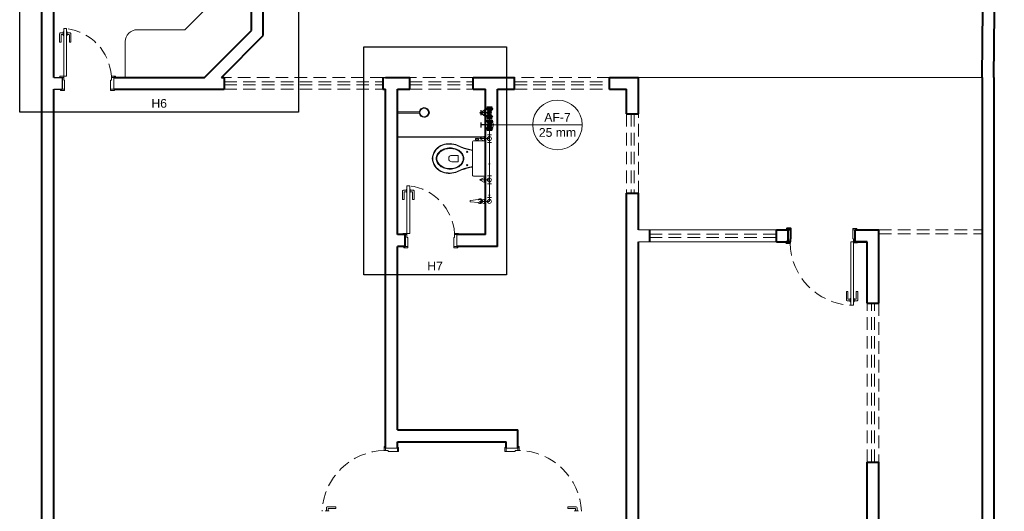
# Model space of a CAD drawing. Header units: millimetres. Extents: x 2642.3 to 2692.3, y 1463.2 to 1553.5.
# Tile 5 of 10: x 2644.8 to 2669.6, y 1501 to 1513.4. Entities that reach past the tile are written whole.
import ezdxf

# ---------------------------------------------------------------- set-up
doc = ezdxf.new("R2010")
doc.units = ezdxf.units.MM
doc.header["$MEASUREMENT"] = 0
doc.linetypes.add('HIDDEN2', pattern=[0.47625, 0.3175, -0.15875])
for name, color, linetype, lineweight in [('AF-Colunas', 4, 'Continuous', 5), ('AF-Condutos', 4, 'Continuous', 5), ('AF-Conexões', 9, 'Continuous', 5), ('AF-Indicação coluna', 5, 'Continuous', 5), ('AF-Sentido conduto', 9, 'Continuous', 5), ('DI-Detalhes', 1, 'Continuous', 30), ('MB_ALVENARIA', 7, 'Continuous', 40), ('MB_ESQUADRIA', 7, 'Continuous', 5), ('MB_MOBILIÁRIO', 8, 'Continuous', 13), ('Nível 1', 7, 'Continuous', 5), ('Textos', 7, 'Continuous', 5)]:
    doc.layers.add(name, color=color, linetype=linetype, lineweight=lineweight)
for name, color, linetype in [('ARQ-ALVENARIA', 4, 'Continuous'), ('ARQ-PISO', 8, 'Continuous'), ('LOUÇAS', 7, 'Continuous'), ('Simbolos', 5, 'Continuous'), ('Simbolos_int', 2, 'Continuous')]:
    doc.layers.add(name, color=color, linetype=linetype)
doc.styles.add('Arial', font='txt')

msp = doc.modelspace()

# ---------------------------------------------------------------- hatches: boundary and pattern name
at = {"layer": 'AF-Condutos', "linetype": 'Continuous'}
msp.add_hatch(color=256, dxfattribs=at).paths.add_polyline_path([(2656.596, 1511.173), (2656.557, 1511.028), (2656.635, 1511.028)])
at = {"layer": 'AF-Sentido conduto', "linetype": 'Continuous'}
for points in [[(2656.596, 1511.077), (2656.57, 1510.981), (2656.622, 1510.981)], [(2656.596, 1510.351), (2656.622, 1510.447), (2656.57, 1510.447)], [(2656.596, 1509.659), (2656.622, 1509.755), (2656.57, 1509.755)], [(2656.596, 1508.867), (2656.622, 1508.964), (2656.57, 1508.964)]]:
    msp.add_hatch(color=256, dxfattribs=at).paths.add_polyline_path(points)
at = {"layer": 'Simbolos', "linetype": 'Continuous'}
for points in [[(2656.596, 1511.031), (2656.68, 1511.136), (2656.512, 1511.136)], [(2656.68, 1510.926), (2656.512, 1510.926), (2656.596, 1511.031)], [(2656.596, 1510.723), (2656.68, 1510.828), (2656.512, 1510.828)], [(2656.68, 1510.618), (2656.512, 1510.618), (2656.596, 1510.723)]]:
    msp.add_hatch(color=256, dxfattribs=at).paths.add_polyline_path(points)

# ---------------------------------------------------------------- linework, layer by layer
at = {"layer": 'AF-Colunas', "const_width": 0.05}
msp.add_lwpolyline([(2656.621, 1510.723, 1), (2656.571, 1510.723, 1)], format="xyb", close=True, dxfattribs=at)
at = {"layer": 'AF-Colunas'}
msp.add_circle((2656.596, 1510.723), 0.05, dxfattribs=at)
at = {"layer": 'AF-Condutos'}
for p, q in [((2656.596, 1510.823), (2656.596, 1510.931)), ((2656.596, 1510.623), (2656.596, 1510.478)), ((2656.596, 1510.278), (2656.596, 1509.439)), ((2656.596, 1509.239), (2656.596, 1508.895))]:
    msp.add_line(p, q, dxfattribs=at)
for points in [[(2656.596, 1510.823), (2656.596, 1511.173)], [(2656.546, 1510.637), (2656.56, 1510.63), (2656.575, 1510.625), (2656.59, 1510.623), (2656.606, 1510.624), (2656.621, 1510.626), (2656.636, 1510.631), (2656.649, 1510.639), (2656.662, 1510.648), (2656.673, 1510.659), (2656.682, 1510.671), (2656.689, 1510.685), (2656.693, 1510.7), (2656.696, 1510.715), (2656.696, 1510.731), (2656.693, 1510.746), (2656.689, 1510.761), (2656.682, 1510.775), (2656.673, 1510.787), (2656.662, 1510.798), (2656.649, 1510.808), (2656.636, 1510.815), (2656.621, 1510.82), (2656.606, 1510.823), (2656.59, 1510.823), (2656.575, 1510.821), (2656.56, 1510.816), (2656.546, 1510.81)]]:
    msp.add_lwpolyline(points, dxfattribs=at)
at = {"layer": 'AF-Conexões'}
for p, q in [((2656.471, 1511.094), (2656.346, 1511.031)), ((2656.596, 1511.031), (2656.346, 1511.031)), ((2656.346, 1511.031), (2656.471, 1510.969)), ((2656.471, 1510.969), (2656.471, 1511.094)), ((2656.646, 1510.931), (2656.546, 1510.931)), ((2656.596, 1511.031), (2656.596, 1510.931)), ((2656.546, 1510.823), (2656.646, 1510.823)), ((2656.596, 1510.723), (2656.596, 1510.823)), ((2656.596, 1510.723), (2656.596, 1510.623)), ((2656.471, 1510.441), (2656.346, 1510.378)), ((2656.471, 1510.316), (2656.471, 1510.441)), ((2656.646, 1510.623), (2656.546, 1510.623)), ((2656.546, 1510.478), (2656.646, 1510.478)), ((2656.596, 1510.378), (2656.596, 1510.478)), ((2656.596, 1510.378), (2656.346, 1510.378)), ((2656.346, 1510.378), (2656.471, 1510.316)), ((2656.646, 1510.278), (2656.546, 1510.278)), ((2656.596, 1510.378), (2656.596, 1510.278)), ((2656.471, 1509.402), (2656.346, 1509.339)), ((2656.471, 1509.277), (2656.471, 1509.402)), ((2656.546, 1509.439), (2656.646, 1509.439)), ((2656.596, 1509.339), (2656.596, 1509.439)), ((2656.596, 1509.339), (2656.346, 1509.339)), ((2656.346, 1509.339), (2656.471, 1509.277)), ((2656.646, 1509.239), (2656.546, 1509.239)), ((2656.596, 1509.339), (2656.596, 1509.239)), ((2656.546, 1508.895), (2656.646, 1508.895)), ((2656.596, 1508.795), (2656.596, 1508.895)), ((2656.471, 1508.857), (2656.346, 1508.795)), ((2656.596, 1508.795), (2656.346, 1508.795)), ((2656.346, 1508.795), (2656.471, 1508.732)), ((2656.471, 1508.732), (2656.471, 1508.857))]:
    msp.add_line(p, q, dxfattribs=at)
for centre in [(2656.596, 1511.031), (2656.596, 1511.031), (2656.596, 1510.723), (2656.596, 1510.378), (2656.596, 1510.378), (2656.596, 1509.339), (2656.596, 1509.339), (2656.596, 1508.795), (2656.596, 1508.795)]:
    msp.add_circle(centre, 0.05, dxfattribs=at)
at = {"layer": 'AF-Indicação coluna'}
for q in [(2656.646, 1510.723), (2658.936, 1510.723)]:
    msp.add_line((2657.687, 1510.723), q, dxfattribs=at)
msp.add_circle((2658.312, 1510.723), 0.625, dxfattribs=at)
at = {"layer": 'AF-Sentido conduto'}
for points in [[(2656.596, 1510.677), (2656.596, 1511.077)], [(2656.596, 1510.751), (2656.596, 1510.351)], [(2656.596, 1510.059), (2656.596, 1509.659)], [(2656.596, 1509.267), (2656.596, 1508.867)]]:
    msp.add_lwpolyline(points, dxfattribs=at)
at = {"layer": 'ARQ-ALVENARIA'}
for points in [[(2645.616, 1511.921), (2645.826, 1511.921)], [(2645.626, 1511.921), (2645.826, 1511.921), (2645.826, 1511.621)], [(2653.908, 1511.921), (2653.976, 1511.921)], [(2645.616, 1511.621), (2645.826, 1511.621)]]:
    msp.add_lwpolyline(points, dxfattribs=at)
at = {"layer": 'ARQ-PISO'}
for points in [[(2660.356, 1511.921), (2669.016, 1511.924)], [(2654.276, 1510.421), (2654.276, 1510.421), (2656.496, 1510.421)]]:
    msp.add_lwpolyline(points, dxfattribs=at)
at = {"layer": 'DI-Detalhes'}
for points in [[(2644.755, 1519.404), (2651.787, 1519.404), (2651.787, 1511.044), (2644.755, 1511.044), (2644.755, 1519.404)], [(2653.427, 1512.688), (2657.025, 1512.688), (2657.025, 1506.947), (2653.427, 1506.947), (2653.427, 1512.688)]]:
    msp.add_lwpolyline(points, dxfattribs=at)
at = {"layer": 'LOUÇAS'}
msp.add_line((2654.276, 1511.017), (2654.276, 1511.057), dxfattribs=at)
at = {"layer": 'MB_ALVENARIA'}
for p, q in [((2645.316, 1463.201), (2645.316, 1553.041)), ((2669.016, 1511.921), (2669.016, 1463.501)), ((2645.616, 1500.681), (2645.616, 1511.621)), ((2664.196, 1508.081), (2664.126, 1508.081)), ((2664.196, 1507.851), (2664.196, 1508.081)), ((2666.416, 1506.231), (2666.416, 1508.081)), ((2664.176, 1507.781), (2664.126, 1507.781)), ((2664.176, 1507.851), (2664.196, 1507.851)), ((2664.176, 1507.851), (2664.176, 1507.781)), ((2666.116, 1506.231), (2666.116, 1507.781)), ((2666.116, 1499.031), (2666.116, 1502.231)), ((2666.416, 1499.031), (2666.416, 1502.231))]:
    msp.add_line(p, q, dxfattribs=at)
at = {"layer": 'MB_ALVENARIA', "linetype": 'Continuous'}
msp.add_line((2669.316, 1511.921), (2669.316, 1463.201), dxfattribs=at)
at = {"layer": 'MB_ALVENARIA'}
for points in [[(2669.016, 1511.924), (2669.276, 1538.621)], [(2669.316, 1511.921), (2669.576, 1537.321)], [(2645.616, 1511.921), (2645.616, 1518.721)], [(2650.596, 1513.101), (2650.596, 1513.687)], [(2650.896, 1512.976), (2650.896, 1513.687)], [(2649.416, 1511.921), (2650.596, 1513.101)], [(2649.84, 1511.921), (2650.896, 1512.976)], [(2647.126, 1511.921), (2649.416, 1511.921)], [(2649.84, 1511.921), (2649.908, 1511.921)], [(2649.908, 1511.921), (2649.908, 1511.621)], [(2653.908, 1511.921), (2653.908, 1511.621)], [(2653.976, 1511.921), (2654.586, 1511.921)], [(2654.586, 1511.621), (2654.586, 1511.921)], [(2656.186, 1511.921), (2657.226, 1511.921)], [(2656.186, 1511.621), (2656.186, 1511.921)], [(2657.226, 1511.621), (2657.226, 1511.921)], [(2659.626, 1511.921), (2660.356, 1511.921)], [(2659.626, 1511.621), (2659.626, 1511.921)], [(2660.356, 1511.001), (2660.356, 1511.921)], [(2647.126, 1511.621), (2649.908, 1511.621)], [(2653.908, 1511.621), (2653.976, 1511.621)], [(2653.976, 1502.581), (2653.976, 1511.621)], [(2654.276, 1507.961), (2654.276, 1511.621)], [(2654.276, 1511.621), (2654.586, 1511.621)], [(2656.186, 1511.621), (2656.496, 1511.621)], [(2656.496, 1507.961), (2656.496, 1511.621)], [(2656.796, 1507.661), (2656.796, 1511.621)], [(2656.796, 1511.621), (2657.226, 1511.621)], [(2659.626, 1511.621), (2660.056, 1511.621)], [(2660.056, 1511.001), (2660.056, 1511.621)], [(2660.056, 1511.001), (2660.356, 1511.001)], [(2660.056, 1500.681), (2660.056, 1509.001)], [(2660.056, 1509.001), (2660.356, 1509.001)], [(2660.356, 1508.081), (2660.356, 1509.001)], [(2654.476, 1507.961), (2654.276, 1507.961)], [(2654.476, 1507.661), (2654.476, 1507.961)], [(2656.496, 1507.961), (2655.776, 1507.961)], [(2660.636, 1507.781), (2660.636, 1508.081)], [(2663.836, 1508.081), (2664.116, 1508.081)], [(2663.836, 1507.781), (2663.836, 1508.081)], [(2664.196, 1508.081), (2664.196, 1508.111), (2664.096, 1508.111), (2664.096, 1508.081), (2664.126, 1508.081)], [(2664.116, 1508.081), (2664.116, 1507.781)], [(2665.816, 1508.081), (2666.416, 1508.081)], [(2666.116, 1507.781), (2665.816, 1507.781), (2665.816, 1508.081)], [(2654.276, 1503.041), (2654.276, 1507.661)], [(2654.476, 1507.661), (2654.276, 1507.661)], [(2656.796, 1507.661), (2655.776, 1507.661)], [(2657.316, 1500.381), (2660.356, 1500.381), (2660.356, 1507.781)], [(2663.836, 1507.781), (2664.116, 1507.781)], [(2664.126, 1507.781), (2664.076, 1507.781), (2664.076, 1507.751), (2664.176, 1507.751), (2664.176, 1507.781), (2664.176, 1507.781)], [(2665.816, 1507.781), (2666.116, 1507.781)], [(2666.116, 1506.231), (2666.416, 1506.231)], [(2654.276, 1503.041), (2657.316, 1503.041)], [(2657.316, 1502.581), (2657.316, 1503.041)], [(2654.276, 1502.581), (2654.276, 1502.741)], [(2654.276, 1502.741), (2657.016, 1502.741)], [(2657.016, 1502.581), (2657.016, 1502.741)], [(2666.116, 1502.231), (2666.416, 1502.231)]]:
    msp.add_lwpolyline(points, dxfattribs=at)
at = {"layer": 'MB_ESQUADRIA'}
for p, q in [((2645.757, 1513.02), (2645.757, 1512.806)), ((2645.757, 1513.02), (2645.757, 1512.806)), ((2645.854, 1513.04), (2645.777, 1513.04)), ((2645.854, 1513.04), (2645.777, 1513.04)), ((2645.797, 1512.806), (2645.797, 1512.99)), ((2645.797, 1512.806), (2645.797, 1512.99)), ((2645.807, 1513), (2645.854, 1513)), ((2645.807, 1513), (2645.854, 1513)), ((2645.867, 1513.065), (2645.854, 1513.065)), ((2645.854, 1513.065), (2645.854, 1512.979)), ((2645.867, 1513.065), (2645.854, 1513.065)), ((2645.854, 1513.065), (2645.854, 1512.979)), ((2645.854, 1512.979), (2645.867, 1512.979)), ((2645.854, 1512.979), (2645.867, 1512.979)), ((2645.937, 1513.065), (2645.95, 1513.065)), ((2645.937, 1513.065), (2645.95, 1513.065)), ((2645.949, 1512.979), (2645.937, 1512.979)), ((2645.949, 1512.979), (2645.937, 1512.979)), ((2645.95, 1513.065), (2645.949, 1512.979)), ((2645.95, 1513.065), (2645.949, 1512.979)), ((2645.949, 1513.04), (2646.027, 1513.04)), ((2645.949, 1513.04), (2646.027, 1513.04)), ((2645.997, 1513), (2645.949, 1513)), ((2645.997, 1513), (2645.949, 1513)), ((2646.007, 1512.806), (2646.007, 1512.99)), ((2646.007, 1512.806), (2646.007, 1512.99)), ((2646.047, 1513.02), (2646.047, 1512.806)), ((2646.047, 1513.02), (2646.047, 1512.806)), ((2645.757, 1512.806), (2645.797, 1512.806)), ((2645.757, 1512.806), (2645.797, 1512.806)), ((2646.047, 1512.806), (2646.007, 1512.806)), ((2646.047, 1512.806), (2646.007, 1512.806)), ((2645.866, 1511.921), (2645.816, 1511.921)), ((2645.866, 1511.921), (2645.816, 1511.921)), ((2645.866, 1511.921), (2645.816, 1511.921)), ((2645.866, 1511.921), (2645.816, 1511.921)), ((2645.866, 1511.851), (2645.866, 1511.921)), ((2645.866, 1511.851), (2645.866, 1511.921)), ((2645.866, 1511.851), (2645.866, 1511.921)), ((2645.866, 1511.851), (2645.866, 1511.921)), ((2647.066, 1511.851), (2647.066, 1511.921)), ((2647.066, 1511.921), (2647.116, 1511.921)), ((2647.066, 1511.851), (2647.066, 1511.921)), ((2647.066, 1511.921), (2647.116, 1511.921)), ((2645.866, 1511.851), (2645.886, 1511.851)), ((2645.866, 1511.851), (2645.886, 1511.851)), ((2645.866, 1511.851), (2645.886, 1511.851)), ((2645.866, 1511.851), (2645.886, 1511.851)), ((2645.886, 1511.851), (2645.886, 1511.621)), ((2645.886, 1511.851), (2645.886, 1511.621)), ((2645.886, 1511.851), (2645.886, 1511.621)), ((2645.886, 1511.851), (2645.886, 1511.621)), ((2647.046, 1511.851), (2647.046, 1511.621)), ((2647.066, 1511.851), (2647.046, 1511.851)), ((2647.046, 1511.851), (2647.046, 1511.621)), ((2647.066, 1511.851), (2647.046, 1511.851)), ((2645.886, 1511.621), (2645.816, 1511.621)), ((2645.886, 1511.621), (2645.816, 1511.621)), ((2645.886, 1511.621), (2645.816, 1511.621)), ((2645.886, 1511.621), (2645.816, 1511.621)), ((2647.046, 1511.621), (2647.116, 1511.621)), ((2647.046, 1511.621), (2647.116, 1511.621)), ((2654.407, 1509.06), (2654.407, 1508.846)), ((2654.407, 1509.06), (2654.407, 1508.846)), ((2654.504, 1509.08), (2654.427, 1509.08)), ((2654.504, 1509.08), (2654.427, 1509.08)), ((2654.447, 1508.846), (2654.447, 1509.03)), ((2654.447, 1508.846), (2654.447, 1509.03)), ((2654.457, 1509.04), (2654.504, 1509.04)), ((2654.457, 1509.04), (2654.504, 1509.04)), ((2654.517, 1509.105), (2654.504, 1509.105)), ((2654.504, 1509.105), (2654.504, 1509.019)), ((2654.517, 1509.105), (2654.504, 1509.105)), ((2654.504, 1509.105), (2654.504, 1509.019)), ((2654.504, 1509.019), (2654.517, 1509.019)), ((2654.504, 1509.019), (2654.517, 1509.019)), ((2654.587, 1509.105), (2654.6, 1509.105)), ((2654.587, 1509.105), (2654.6, 1509.105)), ((2654.6, 1509.019), (2654.587, 1509.019)), ((2654.6, 1509.019), (2654.587, 1509.019)), ((2654.6, 1509.105), (2654.6, 1509.019)), ((2654.6, 1509.105), (2654.6, 1509.019)), ((2654.6, 1509.08), (2654.677, 1509.08)), ((2654.6, 1509.08), (2654.677, 1509.08)), ((2654.647, 1509.04), (2654.6, 1509.04)), ((2654.647, 1509.04), (2654.6, 1509.04)), ((2654.657, 1508.846), (2654.657, 1509.03)), ((2654.657, 1508.846), (2654.657, 1509.03)), ((2654.697, 1509.06), (2654.697, 1508.846)), ((2654.697, 1509.06), (2654.697, 1508.846)), ((2654.407, 1508.846), (2654.447, 1508.846)), ((2654.407, 1508.846), (2654.447, 1508.846)), ((2654.697, 1508.846), (2654.657, 1508.846)), ((2654.697, 1508.846), (2654.657, 1508.846)), ((2654.516, 1507.961), (2654.466, 1507.961)), ((2654.516, 1507.961), (2654.466, 1507.961)), ((2654.516, 1507.961), (2654.466, 1507.961)), ((2654.516, 1507.961), (2654.466, 1507.961)), ((2654.516, 1507.891), (2654.516, 1507.961)), ((2654.516, 1507.891), (2654.516, 1507.961)), ((2654.516, 1507.891), (2654.516, 1507.961)), ((2654.516, 1507.891), (2654.516, 1507.961)), ((2655.716, 1507.891), (2655.716, 1507.961)), ((2655.716, 1507.961), (2655.766, 1507.961)), ((2655.716, 1507.891), (2655.716, 1507.961)), ((2655.716, 1507.961), (2655.766, 1507.961)), ((2665.756, 1507.851), (2665.756, 1508.081)), ((2665.756, 1508.081), (2665.826, 1508.081)), ((2665.756, 1507.851), (2665.756, 1508.081)), ((2665.756, 1508.081), (2665.826, 1508.081)), ((2654.536, 1507.661), (2654.466, 1507.661)), ((2654.536, 1507.661), (2654.466, 1507.661)), ((2654.536, 1507.661), (2654.466, 1507.661)), ((2654.536, 1507.661), (2654.466, 1507.661)), ((2654.516, 1507.891), (2654.536, 1507.891)), ((2654.516, 1507.891), (2654.536, 1507.891)), ((2654.516, 1507.891), (2654.536, 1507.891)), ((2654.516, 1507.891), (2654.536, 1507.891)), ((2654.536, 1507.891), (2654.536, 1507.661)), ((2654.536, 1507.891), (2654.536, 1507.661)), ((2654.536, 1507.891), (2654.536, 1507.661)), ((2654.536, 1507.891), (2654.536, 1507.661)), ((2655.696, 1507.891), (2655.696, 1507.661)), ((2655.716, 1507.891), (2655.696, 1507.891)), ((2655.696, 1507.891), (2655.696, 1507.661)), ((2655.716, 1507.891), (2655.696, 1507.891)), ((2655.696, 1507.661), (2655.766, 1507.661)), ((2655.696, 1507.661), (2655.766, 1507.661)), ((2665.776, 1507.851), (2665.756, 1507.851)), ((2665.776, 1507.851), (2665.756, 1507.851)), ((2665.776, 1507.851), (2665.776, 1507.781)), ((2665.776, 1507.851), (2665.776, 1507.781)), ((2665.776, 1507.781), (2665.826, 1507.781)), ((2665.776, 1507.781), (2665.826, 1507.781)), ((2665.595, 1506.526), (2665.635, 1506.526)), ((2665.595, 1506.312), (2665.595, 1506.526)), ((2665.635, 1506.526), (2665.635, 1506.342)), ((2665.885, 1506.525), (2665.845, 1506.525)), ((2665.845, 1506.525), (2665.845, 1506.341)), ((2665.885, 1506.311), (2665.885, 1506.525)), ((2665.692, 1506.292), (2665.615, 1506.292)), ((2665.645, 1506.332), (2665.692, 1506.332)), ((2665.692, 1506.352), (2665.705, 1506.352)), ((2665.692, 1506.266), (2665.692, 1506.352)), ((2665.705, 1506.266), (2665.692, 1506.266)), ((2665.788, 1506.352), (2665.775, 1506.352)), ((2665.775, 1506.266), (2665.788, 1506.266)), ((2665.788, 1506.266), (2665.788, 1506.352)), ((2665.835, 1506.331), (2665.788, 1506.331)), ((2665.788, 1506.291), (2665.865, 1506.291)), ((2654.276, 1502.581), (2653.976, 1502.581)), ((2653.976, 1502.521), (2653.976, 1502.571)), ((2654.046, 1502.521), (2653.976, 1502.521)), ((2654.046, 1502.521), (2654.046, 1502.501)), ((2654.046, 1502.501), (2654.276, 1502.501)), ((2654.276, 1502.501), (2654.276, 1502.571)), ((2657.016, 1502.581), (2657.316, 1502.581)), ((2657.016, 1502.501), (2657.016, 1502.571)), ((2657.246, 1502.501), (2657.016, 1502.501)), ((2657.246, 1502.521), (2657.246, 1502.501)), ((2657.246, 1502.521), (2657.316, 1502.521)), ((2657.316, 1502.521), (2657.316, 1502.571)), ((2652.462, 1500.991), (2652.462, 1501.004)), ((2652.462, 1501.004), (2652.547, 1501.004)), ((2652.487, 1501.004), (2652.487, 1501.081)), ((2652.507, 1501.101), (2652.721, 1501.101)), ((2652.527, 1501.051), (2652.527, 1501.004)), ((2652.721, 1501.061), (2652.537, 1501.061)), ((2652.547, 1501.004), (2652.547, 1500.991)), ((2652.721, 1501.101), (2652.721, 1501.061)), ((2658.571, 1501.101), (2658.571, 1501.061)), ((2658.785, 1501.101), (2658.571, 1501.101)), ((2658.571, 1501.061), (2658.755, 1501.061)), ((2658.745, 1501.004), (2658.745, 1500.991)), ((2658.83, 1501.004), (2658.745, 1501.004)), ((2658.765, 1501.051), (2658.765, 1501.004)), ((2658.805, 1501.004), (2658.805, 1501.081)), ((2658.83, 1500.991), (2658.83, 1501.004))]:
    msp.add_line(p, q, dxfattribs=at)
for points in [[(2645.936, 1513.151), (2645.936, 1511.951), (2645.866, 1511.951), (2645.866, 1513.151), (2645.936, 1513.151)], [(2645.816, 1511.921), (2645.766, 1511.921), (2645.766, 1511.951), (2645.866, 1511.951), (2645.866, 1511.921), (2645.866, 1511.921)], [(2645.816, 1511.921), (2645.766, 1511.921), (2645.766, 1511.951), (2645.866, 1511.951), (2645.866, 1511.921), (2645.866, 1511.921)], [(2645.816, 1511.921), (2645.766, 1511.921), (2645.766, 1511.951), (2645.866, 1511.951), (2645.866, 1511.921), (2645.866, 1511.921)], [(2645.816, 1511.921), (2645.766, 1511.921), (2645.766, 1511.951), (2645.866, 1511.951), (2645.866, 1511.921), (2645.866, 1511.921)], [(2647.116, 1511.921), (2647.166, 1511.921), (2647.166, 1511.951), (2647.066, 1511.951), (2647.066, 1511.921), (2647.066, 1511.921)], [(2647.116, 1511.921), (2647.166, 1511.921), (2647.166, 1511.951), (2647.066, 1511.951), (2647.066, 1511.921), (2647.066, 1511.921)], [(2647.126, 1511.621), (2647.126, 1511.921)], [(2645.886, 1511.621), (2645.886, 1511.591), (2645.786, 1511.591), (2645.786, 1511.621), (2645.816, 1511.621)], [(2645.886, 1511.621), (2645.886, 1511.591), (2645.786, 1511.591), (2645.786, 1511.621), (2645.816, 1511.621)], [(2645.886, 1511.621), (2645.886, 1511.591), (2645.786, 1511.591), (2645.786, 1511.621), (2645.816, 1511.621)], [(2645.886, 1511.621), (2645.886, 1511.591), (2645.786, 1511.591), (2645.786, 1511.621), (2645.816, 1511.621)], [(2647.046, 1511.621), (2647.046, 1511.591), (2647.146, 1511.591), (2647.146, 1511.621), (2647.116, 1511.621)], [(2647.046, 1511.621), (2647.046, 1511.591), (2647.146, 1511.591), (2647.146, 1511.621), (2647.116, 1511.621)], [(2654.586, 1509.191), (2654.586, 1507.991), (2654.516, 1507.991), (2654.516, 1509.191), (2654.586, 1509.191)], [(2654.466, 1507.961), (2654.416, 1507.961), (2654.416, 1507.991), (2654.516, 1507.991), (2654.516, 1507.961), (2654.516, 1507.961)], [(2654.466, 1507.961), (2654.416, 1507.961), (2654.416, 1507.991), (2654.516, 1507.991), (2654.516, 1507.961), (2654.516, 1507.961)], [(2654.466, 1507.961), (2654.416, 1507.961), (2654.416, 1507.991), (2654.516, 1507.991), (2654.516, 1507.961), (2654.516, 1507.961)], [(2654.466, 1507.961), (2654.416, 1507.961), (2654.416, 1507.991), (2654.516, 1507.991), (2654.516, 1507.961), (2654.516, 1507.961)], [(2655.766, 1507.961), (2655.816, 1507.961), (2655.816, 1507.991), (2655.716, 1507.991), (2655.716, 1507.961), (2655.716, 1507.961)], [(2655.766, 1507.961), (2655.816, 1507.961), (2655.816, 1507.991), (2655.716, 1507.991), (2655.716, 1507.961), (2655.716, 1507.961)], [(2655.776, 1507.661), (2655.776, 1507.961)], [(2665.756, 1508.081), (2665.756, 1508.111), (2665.856, 1508.111), (2665.856, 1508.081), (2665.826, 1508.081)], [(2665.756, 1508.081), (2665.756, 1508.111), (2665.856, 1508.111), (2665.856, 1508.081), (2665.826, 1508.081)], [(2654.536, 1507.661), (2654.536, 1507.631), (2654.436, 1507.631), (2654.436, 1507.661), (2654.466, 1507.661)], [(2654.536, 1507.661), (2654.536, 1507.631), (2654.436, 1507.631), (2654.436, 1507.661), (2654.466, 1507.661)], [(2654.536, 1507.661), (2654.536, 1507.631), (2654.436, 1507.631), (2654.436, 1507.661), (2654.466, 1507.661)], [(2654.536, 1507.661), (2654.536, 1507.631), (2654.436, 1507.631), (2654.436, 1507.661), (2654.466, 1507.661)], [(2655.696, 1507.661), (2655.696, 1507.631), (2655.796, 1507.631), (2655.796, 1507.661), (2655.766, 1507.661)], [(2655.696, 1507.661), (2655.696, 1507.631), (2655.796, 1507.631), (2655.796, 1507.661), (2655.766, 1507.661)], [(2665.826, 1507.781), (2665.876, 1507.781), (2665.876, 1507.751), (2665.776, 1507.751), (2665.776, 1507.781), (2665.776, 1507.781)], [(2665.826, 1507.781), (2665.876, 1507.781), (2665.876, 1507.751), (2665.776, 1507.751), (2665.776, 1507.781), (2665.776, 1507.781)], [(2653.976, 1502.571), (2653.976, 1502.621), (2653.946, 1502.621), (2653.946, 1502.521), (2653.976, 1502.521), (2653.976, 1502.521)], [(2654.276, 1502.501), (2654.306, 1502.501), (2654.306, 1502.601), (2654.276, 1502.601), (2654.276, 1502.571)], [(2657.016, 1502.501), (2656.986, 1502.501), (2656.986, 1502.601), (2657.016, 1502.601), (2657.016, 1502.571)], [(2657.316, 1502.571), (2657.316, 1502.621), (2657.346, 1502.621), (2657.346, 1502.521), (2657.316, 1502.521), (2657.316, 1502.521)]]:
    msp.add_lwpolyline(points, dxfattribs=at)
at = {"layer": 'MB_ESQUADRIA', "linetype": 'HIDDEN2'}
for points in [[(2653.908, 1511.921), (2649.908, 1511.921)], [(2656.186, 1511.921), (2654.586, 1511.921)], [(2659.626, 1511.921), (2657.226, 1511.921)], [(2649.908, 1511.811), (2653.908, 1511.811)], [(2649.908, 1511.731), (2653.908, 1511.731)], [(2654.586, 1511.811), (2656.186, 1511.811)], [(2654.586, 1511.731), (2656.186, 1511.731)], [(2657.226, 1511.811), (2659.626, 1511.811)], [(2657.226, 1511.731), (2659.626, 1511.731)], [(2649.908, 1511.621), (2653.908, 1511.621)], [(2654.586, 1511.621), (2656.186, 1511.621)], [(2657.226, 1511.621), (2659.626, 1511.621)], [(2660.056, 1511.001), (2660.056, 1509.001)], [(2660.166, 1511.001), (2660.166, 1509.001)], [(2660.246, 1511.001), (2660.246, 1509.001)], [(2660.356, 1509.001), (2660.356, 1511.001)], [(2660.356, 1508.081), (2663.836, 1508.081)], [(2663.836, 1508.081), (2660.636, 1508.081)], [(2660.636, 1507.971), (2663.836, 1507.971)], [(2666.416, 1508.081), (2669.016, 1508.081)], [(2666.416, 1507.981), (2669.016, 1507.981)], [(2660.356, 1507.781), (2663.836, 1507.781)], [(2660.636, 1507.891), (2663.836, 1507.891)], [(2660.636, 1507.781), (2663.836, 1507.781)], [(2666.116, 1502.231), (2666.116, 1506.231)], [(2666.226, 1502.231), (2666.226, 1506.231)], [(2666.306, 1502.231), (2666.306, 1506.231)], [(2666.416, 1506.231), (2666.416, 1502.231)]]:
    msp.add_lwpolyline(points, dxfattribs=at)
at = {"layer": 'MB_ESQUADRIA'}
msp.add_lwpolyline([(2665.706, 1507.781), (2665.706, 1506.181), (2665.776, 1506.181), (2665.776, 1507.781)], close=True, dxfattribs=at)
at = {"layer": 'MB_ESQUADRIA', "linetype": 'HIDDEN2'}
for centre, radius, start, end in [((2645.772, 1511.864), 1.297, 3.8402, 82.7146), ((2645.772, 1511.864), 1.297, 3.8402, 82.7146), ((2654.422, 1507.904), 1.297, 3.8402, 82.7146), ((2654.422, 1507.904), 1.297, 3.8402, 82.7146), ((2665.779, 1507.782), 1.604, 181.1406, 267.3493), ((2653.978, 1500.917), 1.604, 91.1406, 177.3493), ((2657.314, 1500.917), 1.604, 2.6507, 88.8594)]:
    msp.add_arc(centre, radius, start, end, dxfattribs=at)
at = {"layer": 'MB_ESQUADRIA'}
for centre, radius, start, end in [((2645.777, 1513.02), 0.02, 89.9711, 179.9711), ((2645.777, 1513.02), 0.02, 89.9711, 179.9711), ((2645.807, 1512.99), 0.01, 89.9711, 179.9711), ((2645.807, 1512.99), 0.01, 89.9711, 179.9711), ((2645.997, 1512.99), 0.01, 359.9711, 89.9711), ((2645.997, 1512.99), 0.01, 359.9711, 89.9711), ((2646.027, 1513.02), 0.02, 359.9711, 89.9711), ((2646.027, 1513.02), 0.02, 359.9711, 89.9711), ((2654.427, 1509.06), 0.02, 89.9711, 179.9711), ((2654.427, 1509.06), 0.02, 89.9711, 179.9711), ((2654.457, 1509.03), 0.01, 89.9711, 179.9711), ((2654.457, 1509.03), 0.01, 89.9711, 179.9711), ((2654.647, 1509.03), 0.01, 359.9711, 89.9711), ((2654.647, 1509.03), 0.01, 359.9711, 89.9711), ((2654.677, 1509.06), 0.02, 359.9711, 89.9711), ((2654.677, 1509.06), 0.02, 359.9711, 89.9711), ((2665.615, 1506.312), 0.02, 179.9711, 269.9711), ((2665.645, 1506.342), 0.01, 179.9711, 269.9711), ((2665.835, 1506.341), 0.01, 269.9711, 359.9711), ((2665.865, 1506.311), 0.02, 269.9711, 359.9711), ((2652.507, 1501.081), 0.02, 89.9711, 179.9711), ((2652.537, 1501.051), 0.01, 89.9711, 179.9711), ((2658.755, 1501.051), 0.01, 0.0289, 90.0289), ((2658.785, 1501.081), 0.02, 0.0289, 90.0289)]:
    msp.add_arc(centre, radius, start, end, dxfattribs=at)
at = {"layer": 'MB_MOBILIÁRIO'}
for p, q in [((2648.919, 1513.121), (2649.396, 1513.598)), ((2647.716, 1513.121), (2648.919, 1513.121)), ((2647.416, 1511.921), (2647.416, 1512.821)), ((2654.832, 1511.057), (2654.276, 1511.057)), ((2654.832, 1511.017), (2654.276, 1511.017)), ((2655.08, 1511.077), (2655.068, 1511.074)), ((2655.068, 1511.002), (2655.079, 1510.998)), ((2655.087, 1511.037), (2655.074, 1511.037)), ((2655.087, 1511.037), (2655.074, 1511.037)), ((2656.496, 1510.284), (2656.496, 1509.469)), ((2656.108, 1508.814), (2656.108, 1508.793)), ((2656.312, 1508.841), (2656.117, 1508.824)), ((2656.313, 1508.768), (2656.117, 1508.783)), ((2656.355, 1508.842), (2656.313, 1508.839)), ((2656.355, 1508.764), (2656.313, 1508.768))]:
    msp.add_line(p, q, dxfattribs=at)
for points in [[(2655.952, 1509.877, 0.124451), (2655.927, 1509.975), (2655.927, 1509.975, 0.105729), (2655.85, 1510.066), (2655.85, 1510.066, 0.086876), (2655.741, 1510.123), (2655.741, 1510.123, 0.077041), (2655.604, 1510.144), (2655.604, 1510.144, 0.077041), (2655.467, 1510.123), (2655.467, 1510.123, 0.086876), (2655.358, 1510.066), (2655.358, 1510.066, 0.105729), (2655.281, 1509.975), (2655.281, 1509.975, 0.124451), (2655.256, 1509.877), (2655.256, 1509.877, 0.124451), (2655.281, 1509.779), (2655.281, 1509.779, 0.105729), (2655.358, 1509.689), (2655.358, 1509.689, 0.086876), (2655.467, 1509.632), (2655.467, 1509.632, 0.077041), (2655.604, 1509.61), (2655.604, 1509.61, 0.077041), (2655.741, 1509.632), (2655.741, 1509.632, 0.086876), (2655.85, 1509.689), (2655.85, 1509.689, 0.105729), (2655.927, 1509.779), (2655.927, 1509.779, 0.124451), (2655.952, 1509.877), (2655.952, 1509.877)], [(2655.936, 1509.877, 0.124451), (2655.913, 1509.969), (2655.913, 1509.969, 0.105729), (2655.84, 1510.055), (2655.84, 1510.055, 0.086876), (2655.735, 1510.109), (2655.735, 1510.109, 0.077041), (2655.604, 1510.129), (2655.604, 1510.129, 0.077041), (2655.473, 1510.109), (2655.473, 1510.109, 0.086876), (2655.369, 1510.055), (2655.369, 1510.055, 0.105729), (2655.296, 1509.969), (2655.296, 1509.969, 0.124451), (2655.272, 1509.877), (2655.272, 1509.877, 0.124451), (2655.296, 1509.785), (2655.296, 1509.785, 0.105729), (2655.369, 1509.7), (2655.369, 1509.7, 0.086876), (2655.473, 1509.645), (2655.473, 1509.645, 0.077041), (2655.604, 1509.625), (2655.604, 1509.625, 0.077041), (2655.735, 1509.645), (2655.735, 1509.645, 0.086876), (2655.84, 1509.7), (2655.84, 1509.7, 0.105729), (2655.913, 1509.785), (2655.913, 1509.785, 0.124451), (2655.936, 1509.877), (2655.936, 1509.877)]]:
    msp.add_lwpolyline(points, format="xyb", dxfattribs=at)
for points in [[(2656.496, 1510.284), (2656.496, 1510.284), (2656.493, 1510.3), (2656.485, 1510.312), (2656.472, 1510.321), (2656.456, 1510.324), (2656.208, 1510.324), (2656.208, 1510.324), (2656.193, 1510.321), (2656.18, 1510.312), (2656.171, 1510.3), (2656.168, 1510.284), (2656.168, 1509.877)], [(2656.245, 1510.35), (2656.245, 1510.38), (2656.281, 1510.38), (2656.317, 1510.38), (2656.317, 1510.35), (2656.311, 1510.35), (2656.311, 1510.324)], [(2656.245, 1510.35), (2656.251, 1510.35)], [(2656.311, 1510.35), (2656.251, 1510.35)], [(2656.251, 1510.35), (2656.251, 1510.324)], [(2655.651, 1509.957), (2655.806, 1509.957), (2655.806, 1509.876)], [(2656.167, 1510.082), (2656.167, 1510.082), (2656.168, 1510.082)], [(2655.651, 1509.796), (2655.806, 1509.796), (2655.806, 1509.877)], [(2656.167, 1509.672), (2656.167, 1509.672), (2656.168, 1509.673)], [(2656.496, 1509.469), (2656.496, 1509.469), (2656.493, 1509.453), (2656.485, 1509.442), (2656.472, 1509.433), (2656.456, 1509.431), (2656.208, 1509.431), (2656.208, 1509.431), (2656.193, 1509.433), (2656.18, 1509.442), (2656.171, 1509.453), (2656.168, 1509.469), (2656.168, 1509.877)]]:
    msp.add_lwpolyline(points, dxfattribs=at)
for centre, radius in [((2654.952, 1511.037), 0.108), ((2656.034, 1510.045), 0.015), ((2656.034, 1509.708), 0.015)]:
    msp.add_circle(centre, radius, dxfattribs=at)
for centre, radius, start, end in [((2647.716, 1512.821), 0.3, 90, 180), ((2654.952, 1511.037), 0.122, 17.388, 170.5313), ((2654.952, 1511.037), 0.122, 189.4687, 343.0092), ((2654.952, 1511.037), 0.122, 343.0092, 17.388), ((2655.08, 1510.999), 0.00097, 253.0092, 5.2895), ((2655.08, 1511.076), 0.00097, 353.9787, 107.388), ((2655.158, 1511.068), 0.0775, 173.9787, 203.3533), ((2655.158, 1511.007), 0.0775, 156.6467, 185.2895), ((2655.536, 1509.861), 0.38, 115.7625, 177.2081), ((2655.536, 1509.861), 0.37, 115.7625, 177.2081), ((2655.59, 1509.742), 0.51, 72.0904, 115.4458), ((2655.589, 1509.75), 0.493, 71.867, 115.7625), ((2676.776, 1560.626), 54.62, 247.3514, 247.5257), ((2677.973, 1563.503), 57.726, 247.3538, 247.51832), ((2656.429, 1511.594), 1.535, 249.6909, 260.163), ((2656.429, 1511.594), 1.525, 249.6909, 260.163), ((2655.651, 1509.876), 0.0809, 90, 270), ((2655.536, 1509.894), 0.38, 182.7919, 244.2375), ((2655.536, 1509.894), 0.37, 182.7919, 244.2375), ((2656.429, 1508.16), 1.535, 99.837, 110.3091), ((2656.429, 1508.16), 1.525, 99.837, 110.3091), ((2655.59, 1510.012), 0.51, 244.5542, 287.9096), ((2655.589, 1510.005), 0.493, 244.2375, 288.133), ((2676.776, 1459.128), 54.62, 112.4743, 112.6486), ((2677.973, 1456.252), 57.726, 112.48168, 112.6462), ((2656.118, 1508.814), 0.01, 94.4463, 180), ((2656.118, 1508.793), 0.01, 180, 265.5537), ((2656.361, 1508.803), 0.0618, 217.1379, 142.8621), ((2656.361, 1508.803), 0.0394, 261.1075, 98.8925)]:
    msp.add_arc(centre, radius, start, end, dxfattribs=at)
at = {"layer": 'Nível 1'}
for p, q in [((2656.496, 1511.031), (2656.596, 1511.031)), ((2656.496, 1510.723), (2656.596, 1510.723)), ((2656.496, 1510.378), (2656.596, 1510.378)), ((2656.496, 1509.339), (2656.596, 1509.339)), ((2656.496, 1508.795), (2656.596, 1508.795))]:
    msp.add_line(p, q, dxfattribs=at)
msp.add_circle((2656.6, 1510.723), 0.0575, dxfattribs=at)
at = {"layer": 'Simbolos'}
for p, q in [((2656.376, 1511.031), (2656.512, 1511.136)), ((2656.68, 1511.136), (2656.512, 1511.136)), ((2656.512, 1511.136), (2656.596, 1511.031)), ((2656.68, 1511.136), (2656.596, 1511.031)), ((2656.376, 1511.094), (2656.376, 1510.968)), ((2656.376, 1511.031), (2656.512, 1510.926)), ((2656.596, 1511.031), (2656.376, 1511.031)), ((2656.512, 1510.926), (2656.596, 1511.031)), ((2656.68, 1510.926), (2656.512, 1510.926)), ((2656.68, 1510.926), (2656.596, 1511.031)), ((2656.376, 1510.786), (2656.376, 1510.66)), ((2656.596, 1510.723), (2656.376, 1510.723)), ((2656.68, 1510.828), (2656.512, 1510.828)), ((2656.512, 1510.828), (2656.596, 1510.723)), ((2656.512, 1510.618), (2656.596, 1510.723)), ((2656.68, 1510.828), (2656.596, 1510.723)), ((2656.68, 1510.618), (2656.596, 1510.723)), ((2656.68, 1510.618), (2656.512, 1510.618))]:
    msp.add_line(p, q, dxfattribs=at)
at = {"layer": 'Simbolos_int'}
for p, q in [((2656.663, 1511.173), (2656.529, 1511.173)), ((2656.663, 1510.89), (2656.529, 1510.89)), ((2656.664, 1510.865), (2656.529, 1510.865)), ((2656.664, 1510.582), (2656.529, 1510.582))]:
    msp.add_line(p, q, dxfattribs=at)

# ---------------------------------------------------------------- texts
at = {"layer": 'AF-Indicação coluna', "char_height": 0.22, "attachment_point": 8, "line_spacing_factor": 0.6, "style": 'Arial'}
for s, insert, width in [('AF-7', (2658.312, 1510.806), 1.3002), ('25 mm', (2658.312, 1510.421), 1.83369)]:
    msp.add_mtext(s, dxfattribs=dict(at, insert=insert, width=width))
at = {"layer": 'Textos', "char_height": 0.22, "width": 0.76699, "attachment_point": 8, "line_spacing_factor": 0.6, "style": 'Arial'}
for s, insert in [('H6', (2648.271, 1511.154)), ('H7', (2655.226, 1507.057))]:
    msp.add_mtext(s, dxfattribs=dict(at, insert=insert))

doc.saveas('drawing.dxf')
